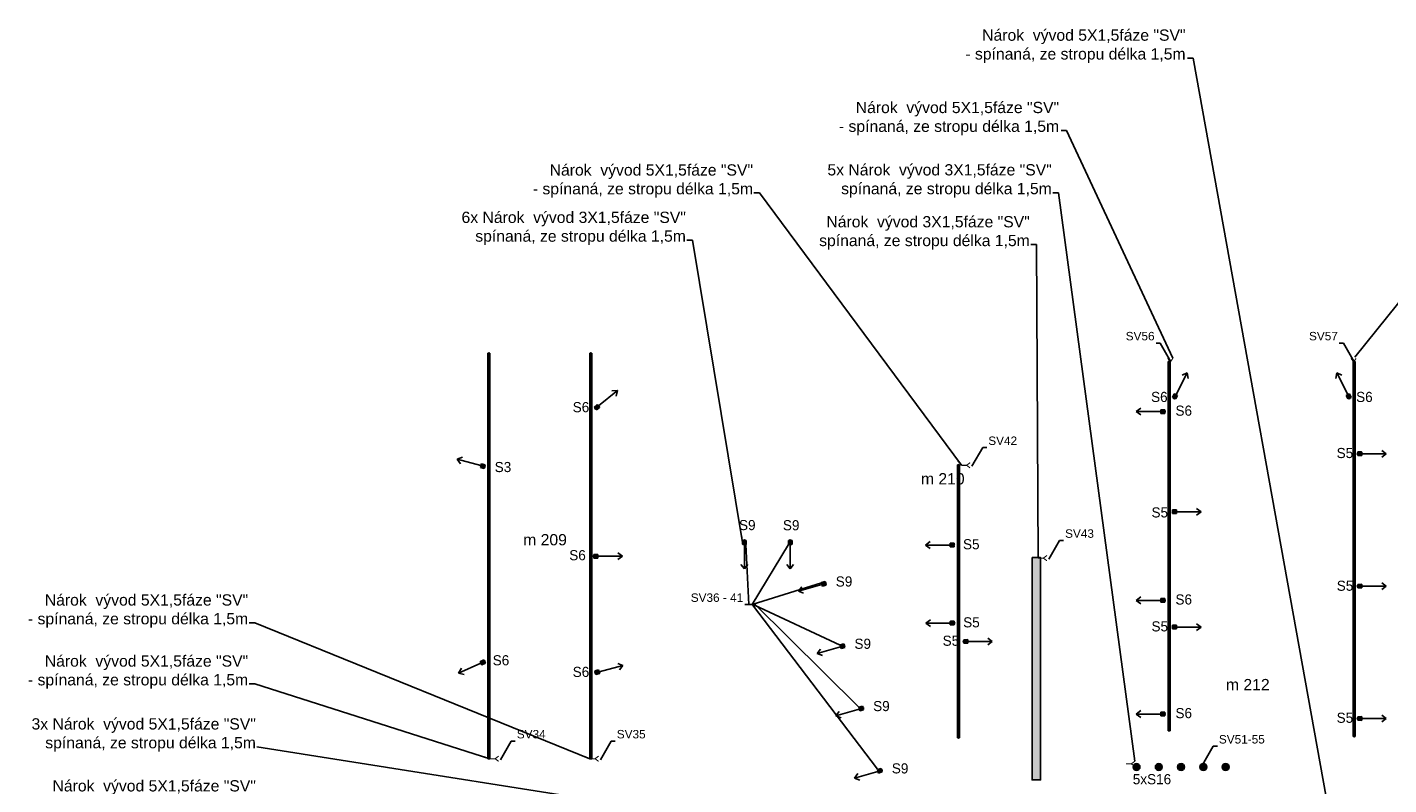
# Model space of a CAD drawing. Header units: millimetres. Extents: x 40090 to 187415, y -53271 to 40260.
# Tile 197 of 256: x 119966 to 144160, y -36408 to -22948. Entities that reach past the tile are written whole.
import ezdxf

# ---------------------------------------------------------------- set-up
doc = ezdxf.new("R2010")
doc.units = ezdxf.units.MM
for name, color, linetype in [('AVM_nároky_silnoproudu', 170, 'Continuous'), ('AVM_reproduktor', 6, 'Continuous'), ('AVM_sp_230VAC', 170, 'Continuous'), ('ERCO02_outline', 7, 'Continuous'), ('ERCO03_fill', 40, 'Continuous'), ('ERCO17_main_layer', 7, 'Continuous'), ('ERCO_describ', 10, 'Continuous')]:
    doc.layers.add(name, color=color, linetype=linetype)
doc.layers.add('ERCO05_invisible', color=5, linetype='Continuous', plot=False)
doc.layers.add('ERCO06_idc', color=7, linetype='Continuous', true_color=0xc8c800)
doc.styles.add('AVM', font='arial.ttf')
doc.styles.add('ERCO', font='txt')
doc.styles.get("Standard").update_dxf_attribs({"font": 'arial.ttf'})
doc.dimstyles.new('AVM-1_50', dxfattribs={"dimscale": 40, "dimtxt": 2.5, "dimasz": 2.5, "dimexe": 1.25, "dimexo": 0.625, "dimtad": 1, "dimdec": 0, "dimrnd": 1, "dimtxsty": 'AVM', "dimcen": 2.5, "dimclrd": 256, "dimclre": 256, "dimclrt": 256, "dimadec": 0, "dimazin": 0, "dimtfac": 1, "dimtdec": 0, "dimtmove": 0, "dimatfit": 3, "dimfxl": 0, "dimarcsym": 0})

# ---------------------------------------------------------------- blocks, each defined once
blk = doc.blocks.new('78344000-0000')
at = {"layer": 'ERCO03_fill', "ltscale": 0.2}
h = blk.add_hatch(color=256, dxfattribs=at)
h.paths.add_polyline_path([(4, -0.017), (4, 0.008), (0, 0.008), (0, -0.017)])
h.paths.add_polyline_path([(0, 0.017), (0, 0.008), (4, 0.008), (4, 0.017)])
at = {"layer": 'ERCO02_outline'}
for p, q in [((0, 0.017), (4, 0.017)), ((0, -0.017), (0, 0.017)), ((4, 0.017), (4, -0.017)), ((4, -0.017), (0, -0.017))]:
    blk.add_line(p, q, dxfattribs=at)
at = {"layer": 'ERCO02_outline', "color": 1}
blk.add_line((0, 0.008), (4, 0.008), dxfattribs=at)
at = {"layer": 'ERCO05_invisible', "ltscale": 0.2}
for p in [(0, 0), (4, 0)]:
    blk.add_point(p, dxfattribs=at)
blk = doc.blocks.new('78342000-0000')
at = {"layer": 'ERCO03_fill', "ltscale": 0.2}
h = blk.add_hatch(color=256, dxfattribs=at)
h.paths.add_polyline_path([(0, -0.017), (0, 0.017), (2, 0.017), (2, -0.017)])
edge = h.paths.add_edge_path(flags=17)
edge.add_line((0, 0.008), (2, 0.008))
at = {"layer": 'ERCO02_outline'}
for p, q in [((0, 0.017), (2, 0.017)), ((0, -0.017), (0, 0.017)), ((2, 0.017), (2, -0.017)), ((2, -0.017), (0, -0.017))]:
    blk.add_line(p, q, dxfattribs=at)
at = {"layer": 'ERCO02_outline', "color": 1}
blk.add_line((0, 0.008), (2, 0.008), dxfattribs=at)
at = {"layer": 'ERCO05_invisible', "ltscale": 0.2}
for p in [(0, 0), (2, 0)]:
    blk.add_point(p, dxfattribs=at)
blk = doc.blocks.new('LED_zapustene_micro')
at = {"layer": 'ERCO03_fill'}
blk.add_hatch(color=256, dxfattribs=at).paths.add_polyline_path([(41, 0, 1), (-41, 0, 1)])
at = {"layer": 'ERCO02_outline'}
for radius in [61, 40.6]:
    blk.add_circle((0, 0), radius, dxfattribs=at)
blk = doc.blocks.new('72322000-0000')
at = {"layer": 'ERCO03_fill', "ltscale": 0.2}
h = blk.add_hatch(color=256, dxfattribs=at)
h.paths.add_polyline_path([(-0.016, 0, 1), (0.016, 0, 1)])
h.paths.add_polyline_path([(0.005, 0, -1), (-0.005, 0, -1)], flags=16)
h.paths.add_polyline_path([(-0.005, 0, 1), (0.005, 0, 1)], flags=16)
h.paths.add_polyline_path([(0.016, 0, -0.108879), (0.015, -0.007), (0.032, -0.007), (0.033, 0.061), (-0.033, 0.061), (-0.032, -0.007), (-0.015, -0.007, -0.108879), (-0.016, 0, -1)])
h.paths.add_polyline_path([(-0.028, 0.061), (-0.028, 0.061), (-0.028, 0.061), (-0.005, 0.061), (-0.005, 0.061), (-0.005, 0.061)])
h.paths.add_polyline_path([(0.005, 0.061), (0.005, 0.061), (0.005, 0.064), (-0.005, 0.064), (-0.005, 0.061), (-0.005, 0.061), (-0.005, 0.061)])
h.paths.add_polyline_path([(0.028, 0.061), (0.028, 0.061), (0.028, 0.061), (0.005, 0.061), (0.005, 0.061), (0.005, 0.061)])
h.paths.add_polyline_path([(0.029, 0.061), (0.029, 0.064), (0.005, 0.064), (0.005, 0.061)])
h.paths.add_polyline_path([(-0.029, 0.064), (-0.029, 0.061), (-0.028, 0.061), (-0.005, 0.061), (-0.005, 0.064)])
at = {"layer": 'ERCO02_outline', "linetype": 'Continuous'}
for p, q in [((-0.033, 0.061), (0.033, 0.061)), ((-0.032, -0.007), (-0.033, 0.061)), ((-0.029, 0.064), (-0.005, 0.064)), ((-0.029, 0.061), (-0.029, 0.064)), ((-0.028, 0.061), (-0.029, 0.061)), ((-0.028, 0.061), (-0.005, 0.061)), ((-0.028, 0.061), (-0.028, 0.061)), ((-0.028, 0.061), (-0.028, 0.061)), ((-0.005, 0.061), (-0.005, 0.064)), ((-0.005, 0.064), (0.005, 0.064)), ((-0.005, 0.061), (-0.005, 0.061)), ((-0.005, 0.061), (-0.005, 0.061)), ((0.005, 0.061), (-0.005, 0.061)), ((0.005, 0.061), (0.005, 0.064)), ((0.005, 0.064), (0.029, 0.064)), ((0.005, 0.061), (0.005, 0.061)), ((0.029, 0.061), (0.005, 0.061)), ((0.028, 0.061), (0.028, 0.061)), ((0.028, 0.061), (0.028, 0.061)), ((0.029, 0.064), (0.029, 0.061)), ((0.033, 0.061), (0.032, -0.007)), ((-0.015, -0.007), (-0.032, -0.007)), ((0.032, -0.007), (0.015, -0.007))]:
    blk.add_line(p, q, dxfattribs=at)
blk.add_circle((0, 0), 0.0164, dxfattribs=at)
at = {"layer": 'ERCO05_invisible', "linetype": 'Continuous'}
blk.add_circle((0, 0), 0.005, dxfattribs=at)
at = {"layer": 'ERCO05_invisible', "ltscale": 0.2}
blk.add_point((0, 0), dxfattribs=at)
at = {"layer": 'ERCO06_idc', "linetype": 'Continuous'}
for p, q in [((0, 0.499), (-0.06, 0.418)), ((0.06, 0.418), (0, 0.499)), ((0, 0.064), (0, 0.499))]:
    blk.add_line(p, q, dxfattribs=at)
blk = doc.blocks.new('72324000-0000')
at = {"layer": 'ERCO03_fill', "ltscale": 0.2}
h = blk.add_hatch(color=256, dxfattribs=at)
h.paths.add_polyline_path([(-0.016, 0, 1), (0.016, 0, 1)])
h.paths.add_polyline_path([(0.005, 0, -1), (-0.005, 0, -1)], flags=16)
h.paths.add_polyline_path([(-0.005, 0, 1), (0.005, 0, 1)], flags=16)
h.paths.add_polyline_path([(0.016, 0, -0.108879), (0.015, -0.007), (0.032, -0.007), (0.033, 0.061), (-0.033, 0.061), (-0.032, -0.007), (-0.015, -0.007, -0.108879), (-0.016, 0, -1)])
h.paths.add_polyline_path([(-0.028, 0.061), (-0.028, 0.061), (-0.028, 0.061), (-0.005, 0.061), (-0.005, 0.061), (-0.005, 0.061)])
h.paths.add_polyline_path([(0.005, 0.061), (0.005, 0.061), (0.005, 0.064), (-0.005, 0.064), (-0.005, 0.061), (-0.005, 0.061), (-0.005, 0.061)])
h.paths.add_polyline_path([(0.028, 0.061), (0.028, 0.061), (0.028, 0.061), (0.005, 0.061), (0.005, 0.061), (0.005, 0.061)])
h.paths.add_polyline_path([(0.029, 0.061), (0.029, 0.064), (0.005, 0.064), (0.005, 0.061)])
h.paths.add_polyline_path([(-0.029, 0.064), (-0.029, 0.061), (-0.028, 0.061), (-0.005, 0.061), (-0.005, 0.064)])
at = {"layer": 'ERCO02_outline', "linetype": 'Continuous'}
for p, q in [((-0.033, 0.061), (0.033, 0.061)), ((-0.032, -0.007), (-0.033, 0.061)), ((-0.029, 0.064), (-0.005, 0.064)), ((-0.029, 0.061), (-0.029, 0.064)), ((-0.028, 0.061), (-0.029, 0.061)), ((-0.028, 0.061), (-0.005, 0.061)), ((-0.028, 0.061), (-0.028, 0.061)), ((-0.028, 0.061), (-0.028, 0.061)), ((-0.005, 0.061), (-0.005, 0.064)), ((-0.005, 0.064), (0.005, 0.064)), ((-0.005, 0.061), (-0.005, 0.061)), ((-0.005, 0.061), (-0.005, 0.061)), ((0.005, 0.061), (-0.005, 0.061)), ((0.005, 0.061), (0.005, 0.064)), ((0.005, 0.064), (0.029, 0.064)), ((0.005, 0.061), (0.005, 0.061)), ((0.029, 0.061), (0.005, 0.061)), ((0.028, 0.061), (0.028, 0.061)), ((0.028, 0.061), (0.028, 0.061)), ((0.029, 0.064), (0.029, 0.061)), ((0.033, 0.061), (0.032, -0.007)), ((-0.015, -0.007), (-0.032, -0.007)), ((0.032, -0.007), (0.015, -0.007))]:
    blk.add_line(p, q, dxfattribs=at)
blk.add_circle((0, 0), 0.0164, dxfattribs=at)
at = {"layer": 'ERCO05_invisible', "linetype": 'Continuous'}
blk.add_circle((0, 0), 0.005, dxfattribs=at)
at = {"layer": 'ERCO05_invisible', "ltscale": 0.2}
blk.add_point((0, 0), dxfattribs=at)
at = {"layer": 'ERCO06_idc', "linetype": 'Continuous'}
for p, q in [((0, 0.499), (-0.06, 0.418)), ((0.06, 0.418), (0, 0.499)), ((0, 0.064), (0, 0.499))]:
    blk.add_line(p, q, dxfattribs=at)
blk = doc.blocks.new('72314000-0000')
at = {"layer": 'ERCO03_fill', "ltscale": 0.2}
h = blk.add_hatch(color=256, dxfattribs=at)
h.paths.add_polyline_path([(-0.016, 0, 1), (0.016, 0, 1)])
h.paths.add_polyline_path([(0.005, 0, -1), (-0.005, 0, -1)], flags=16)
h.paths.add_polyline_path([(-0.005, 0, 1), (0.005, 0, 1)], flags=16)
h.paths.add_polyline_path([(0.016, 0, -0.108879), (0.015, -0.007), (0.032, -0.007), (0.033, 0.061), (-0.033, 0.061), (-0.032, -0.007), (-0.015, -0.007, -0.108879), (-0.016, 0, -1)])
h.paths.add_polyline_path([(-0.028, 0.061), (-0.028, 0.061), (-0.028, 0.061), (-0.005, 0.061), (-0.005, 0.061), (-0.005, 0.061)])
h.paths.add_polyline_path([(0.005, 0.061), (0.005, 0.061), (0.005, 0.064), (-0.005, 0.064), (-0.005, 0.061), (-0.005, 0.061), (-0.005, 0.061)])
h.paths.add_polyline_path([(0.028, 0.061), (0.028, 0.061), (0.028, 0.061), (0.005, 0.061), (0.005, 0.061), (0.005, 0.061)])
h.paths.add_polyline_path([(0.029, 0.061), (0.029, 0.064), (0.005, 0.064), (0.005, 0.061)])
h.paths.add_polyline_path([(-0.029, 0.064), (-0.029, 0.061), (-0.028, 0.061), (-0.005, 0.061), (-0.005, 0.064)])
at = {"layer": 'ERCO02_outline', "linetype": 'Continuous'}
for p, q in [((-0.033, 0.061), (0.033, 0.061)), ((-0.032, -0.007), (-0.033, 0.061)), ((-0.029, 0.064), (-0.005, 0.064)), ((-0.029, 0.061), (-0.029, 0.064)), ((-0.028, 0.061), (-0.029, 0.061)), ((-0.028, 0.061), (-0.005, 0.061)), ((-0.028, 0.061), (-0.028, 0.061)), ((-0.028, 0.061), (-0.028, 0.061)), ((-0.005, 0.061), (-0.005, 0.064)), ((-0.005, 0.064), (0.005, 0.064)), ((-0.005, 0.061), (-0.005, 0.061)), ((-0.005, 0.061), (-0.005, 0.061)), ((0.005, 0.061), (-0.005, 0.061)), ((0.005, 0.061), (0.005, 0.064)), ((0.005, 0.064), (0.029, 0.064)), ((0.005, 0.061), (0.005, 0.061)), ((0.029, 0.061), (0.005, 0.061)), ((0.028, 0.061), (0.028, 0.061)), ((0.028, 0.061), (0.028, 0.061)), ((0.029, 0.064), (0.029, 0.061)), ((0.033, 0.061), (0.032, -0.007)), ((-0.015, -0.007), (-0.032, -0.007)), ((0.032, -0.007), (0.015, -0.007))]:
    blk.add_line(p, q, dxfattribs=at)
blk.add_circle((0, 0), 0.0164, dxfattribs=at)
at = {"layer": 'ERCO05_invisible', "linetype": 'Continuous'}
blk.add_circle((0, 0), 0.005, dxfattribs=at)
at = {"layer": 'ERCO05_invisible', "ltscale": 0.2}
blk.add_point((0, 0), dxfattribs=at)
at = {"layer": 'ERCO06_idc', "linetype": 'Continuous'}
for p, q in [((0, 0.499), (-0.06, 0.418)), ((0.06, 0.418), (0, 0.499)), ((0, 0.064), (0, 0.499))]:
    blk.add_line(p, q, dxfattribs=at)
blk = doc.blocks.new('72318000-0000')
at = {"layer": 'ERCO03_fill', "ltscale": 0.2}
h = blk.add_hatch(color=256, dxfattribs=at)
h.paths.add_polyline_path([(-0.016, 0, 1), (0.016, 0, 1)])
h.paths.add_polyline_path([(0.005, 0, -1), (-0.005, 0, -1)], flags=16)
h.paths.add_polyline_path([(-0.005, 0, 1), (0.005, 0, 1)], flags=16)
h.paths.add_polyline_path([(0.016, 0, -0.108879), (0.015, -0.007), (0.032, -0.007), (0.033, 0.061), (-0.033, 0.061), (-0.032, -0.007), (-0.015, -0.007, -0.108879), (-0.016, 0, -1)])
h.paths.add_polyline_path([(-0.028, 0.061), (-0.028, 0.061), (-0.028, 0.061), (-0.005, 0.061), (-0.005, 0.061), (-0.005, 0.061)])
h.paths.add_polyline_path([(0.005, 0.061), (0.005, 0.061), (0.005, 0.064), (-0.005, 0.064), (-0.005, 0.061), (-0.005, 0.061), (-0.005, 0.061)])
h.paths.add_polyline_path([(0.028, 0.061), (0.028, 0.061), (0.028, 0.061), (0.005, 0.061), (0.005, 0.061), (0.005, 0.061)])
h.paths.add_polyline_path([(0.029, 0.061), (0.029, 0.064), (0.005, 0.064), (0.005, 0.061)])
h.paths.add_polyline_path([(-0.029, 0.064), (-0.029, 0.061), (-0.028, 0.061), (-0.005, 0.061), (-0.005, 0.064)])
at = {"layer": 'ERCO02_outline', "linetype": 'Continuous'}
for p, q in [((-0.033, 0.061), (0.033, 0.061)), ((-0.032, -0.007), (-0.033, 0.061)), ((-0.029, 0.064), (-0.005, 0.064)), ((-0.029, 0.061), (-0.029, 0.064)), ((-0.028, 0.061), (-0.029, 0.061)), ((-0.028, 0.061), (-0.005, 0.061)), ((-0.028, 0.061), (-0.028, 0.061)), ((-0.028, 0.061), (-0.028, 0.061)), ((-0.005, 0.061), (-0.005, 0.064)), ((-0.005, 0.064), (0.005, 0.064)), ((-0.005, 0.061), (-0.005, 0.061)), ((-0.005, 0.061), (-0.005, 0.061)), ((0.005, 0.061), (-0.005, 0.061)), ((0.005, 0.061), (0.005, 0.064)), ((0.005, 0.064), (0.029, 0.064)), ((0.005, 0.061), (0.005, 0.061)), ((0.029, 0.061), (0.005, 0.061)), ((0.028, 0.061), (0.028, 0.061)), ((0.028, 0.061), (0.028, 0.061)), ((0.029, 0.064), (0.029, 0.061)), ((0.033, 0.061), (0.032, -0.007)), ((-0.015, -0.007), (-0.032, -0.007)), ((0.032, -0.007), (0.015, -0.007))]:
    blk.add_line(p, q, dxfattribs=at)
blk.add_circle((0, 0), 0.0164, dxfattribs=at)
at = {"layer": 'ERCO05_invisible', "linetype": 'Continuous'}
blk.add_circle((0, 0), 0.005, dxfattribs=at)
at = {"layer": 'ERCO05_invisible', "ltscale": 0.2}
blk.add_point((0, 0), dxfattribs=at)
at = {"layer": 'ERCO06_idc', "linetype": 'Continuous'}
for p, q in [((0, 0.499), (-0.06, 0.418)), ((0.06, 0.418), (0, 0.499)), ((0, 0.064), (0, 0.499))]:
    blk.add_line(p, q, dxfattribs=at)
blk = doc.blocks.new('Vývod')
at = {"const_width": 19.45}
for points in [[(0, 93.36), (-46.68, 155.6)], [(0, 93.36), (46.68, 155.6)], [(0, 0), (0, 93.36)]]:
    blk.add_lwpolyline(points, dxfattribs=at)

msp = doc.modelspace()

# ---------------------------------------------------------------- hatches: boundary and pattern name
at = {"layer": 'ERCO03_fill'}
msp.add_hatch(color=256, dxfattribs=at).paths.add_polyline_path([(137821.4, -32370.2), (137821.4, -36321.3), (137971.4, -36321.3), (137971.4, -32370.2)])

# ---------------------------------------------------------------- linework, layer by layer
at = {"layer": 'ERCO02_outline'}
msp.add_lwpolyline([(137821.4, -32370.2), (137821.4, -36321.3), (137971.4, -36321.3), (137971.4, -32370.2)], close=True, dxfattribs=at)

# ---------------------------------------------------------------- block references
at = {"layer": 'AVM_nároky_silnoproudu'}
for p in [(140278, -28985.9), (143534.6, -28985.9)]:
    msp.add_blockref('Vývod', p, dxfattribs=at)
at = {"layer": 'AVM_nároky_silnoproudu', "rotation": 270}
for p in [(136564.6, -30731.4), (137929.9, -32380.9), (128186.5, -35945.1), (129963.4, -35945.1), (139491.8, -36035.9)]:
    msp.add_blockref('Vývod', p, dxfattribs=at)
at = {"layer": 'ERCO02_outline'}
for p in [(139677.7, -36092.1), (140073.5, -36092.1), (140469.6, -36092.1), (140865.4, -36092.1), (141261.3, -36092.1)]:
    msp.add_blockref('LED_zapustene_micro', p, dxfattribs=at)
at = {"layer": 'ERCO17_main_layer'}
for name, p, xscale, yscale, zscale, rotation in [('78344000-0000', (128169.8, -28736.9), 1000, 1000, 1000, 270), ('78344000-0000', (129980.2, -28736.9), 1000, 1000, 1000, 270), ('78344000-0000', (140257.2, -28887.2), -1000, 1000, 1000, 90), ('78344000-0000', (143547.4, -28887.2), 1000, 1000, 1000, 270), ('72324000-0000', (140351.5, -29532.7), 1000, 1000, 1000, 333.2246230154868), ('72324000-0000', (143459.3, -29532.7), -1000, 999.9999999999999, 999.9999999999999, 26.77537698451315), ('72324000-0000', (130067.4, -29717.6), 1000, 1000, 1000, 308.7351343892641), ('72324000-0000', (140173.1, -29776.4), 1000, 1000, 1000, 90), ('72322000-0000', (143616.6, -30526.4), 999.9999999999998, 999.9999999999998, 999.9999999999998, 270), ('72318000-0000', (128086.7, -30752.9), 1000, 1000, 1000, 75.00000000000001), ('78342000-0000', (136514.3, -30720.8), 1000, 1000, 1000, 270), ('78344000-0000', (140257.2, -31448.8), -1000, 1000, 1000, 90), ('78344000-0000', (136514.3, -31573.9), 1000, 1000, 1000, 270), ('72322000-0000', (140326.5, -31557.5), -999.9999999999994, 999.9999999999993, 1000, 270), ('78344000-0000', (143547.4, -31552.7), 1000, 1000, 1000, 270), ('78344000-0000', (128169.8, -31945.1), 1000, 1000, 1000, 270), ('78344000-0000', (129980.2, -31945.1), 1000, 1000, 1000, 270), ('72314000-0000', (132709.1, -32074.8), 1000.000000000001, 1000.000000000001, 1000.000000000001, 180), ('72314000-0000', (133523.9, -32074.8), 1000.000000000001, 1000.000000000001, 1000.000000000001, 180), ('72322000-0000', (136428.6, -32147.7), 999.9999999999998, 999.9999999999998, 999.9999999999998, 90), ('72324000-0000', (130042.5, -32347.7), 999.9999999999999, 999.9999999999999, 999.9999999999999, 270), ('72314000-0000', (134147.6, -32830.7), 1000, 1000, 1000, 106.1404108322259), ('72322000-0000', (143616.6, -32878.6), 999.9999999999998, 999.9999999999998, 999.9999999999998, 270), ('72324000-0000', (140173.1, -33131.1), 1000, 1000, 1000, 90), ('72322000-0000', (136431.8, -33535.3), 999.9999999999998, 999.9999999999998, 999.9999999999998, 90), ('72322000-0000', (140326.5, -33606.6), 999.9999999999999, 999.9999999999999, 999.9999999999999, 270), ('72322000-0000', (136615.5, -33861.8), 999.9999999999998, 999.9999999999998, 999.9999999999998, 270), ('72314000-0000', (134479.7, -33937.7), 1000, 1000, 1000, 106.1404108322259), ('72324000-0000', (128086.6, -34219.7), 1000, 1000, 1000, 114.3467854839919), ('72324000-0000', (130068.9, -34414.6), 1000, 1000, 1000, 284.4763570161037), ('72314000-0000', (134811.8, -35044.7), 1000, 1000, 1000, 106.1404108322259), ('72324000-0000', (140173.1, -35150.6), 1000, 1000, 1000, 90), ('72322000-0000', (143616.6, -35230.7), 999.9999999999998, 999.9999999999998, 999.9999999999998, 270), ('72314000-0000', (135143.9, -36151.7), 1000, 1000, 1000, 106.1404108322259)]:
    msp.add_blockref(name, p, dxfattribs=dict(at, xscale=xscale, yscale=yscale, zscale=zscale, rotation=rotation))

# ---------------------------------------------------------------- texts
at = {"char_height": 200, "width": 1361.318, "attachment_point": 7}
for s, insert in [('{\\C7;m 210}', (135846.6, -31073.6)), ('{\\C7;m 209}', (128778.8, -32156.6)), ('{\\C7;m 212}', (141266.8, -34727.8))]:
    msp.add_mtext(s, dxfattribs=dict(at, insert=insert))
at = {"layer": 'AVM_reproduktor', "char_height": 150, "width": 1361.318}
for s, insert, attachment_point in [('SV56', (139998.5, -28513.7), 9), ('SV57', (143255.1, -28513.7), 9), ('SV42', (137043.2, -30372.3), 7), ('SV43', (138408.5, -32021.7), 7), ('SV36 - 41', (132688.3, -33160.2), 9), ('SV34', (128665.2, -35586), 7), ('SV35', (130442, -35586), 7), ('SV51-55', (141141.7, -35676.8), 7)]:
    msp.add_mtext(s, dxfattribs=dict(at, insert=insert, attachment_point=attachment_point))
at = {"layer": 'AVM_sp_230VAC', "char_height": 200, "attachment_point": 9, "style": 'AVM'}
for s, insert in [('Nárok  vývod 5X1,5fáze "SV" \\P- spínaná, ze stropu délka 1,5m', (140549.2, -23581.9)), ('Nárok  vývod 5X1,5fáze "SV" \\P- spínaná, ze stropu délka 1,5m', (138302.5, -24867.5)), ('Nárok  vývod 5X1,5fáze "SV" \\P- spínaná, ze stropu délka 1,5m', (132863.3, -25977.5)), ('5x Nárok  vývod 3X1,5fáze "SV" \\Pspínaná, ze stropu délka 1,5m', (138172.1, -25974.9)), ('6x Nárok  vývod 3X1,5fáze "SV" \\Pspínaná, ze stropu délka 1,5m', (131670.1, -26819.2)), ('Nárok  vývod 3X1,5fáze "SV" \\Pspínaná, ze stropu délka 1,5m', (137781, -26897.7)), ('Nárok  vývod 5X1,5fáze "SV" \\P- spínaná, ze stropu délka 1,5m', (123891.8, -33617.6)), ('Nárok  vývod 5X1,5fáze "SV" \\P- spínaná, ze stropu délka 1,5m', (123891.8, -34702.5)), ('3x Nárok  vývod 5X1,5fáze "SV" \\Pspínaná, ze stropu délka 1,5m', (124029, -35819.9)), ('Nárok  vývod 5X1,5fáze "SV" \\P- spínaná, ze stropu délka 1,5m', (124029, -36920.2))]:
    msp.add_mtext(s, dxfattribs=dict(at, insert=insert))
at = {"layer": 'ERCO_describ', "char_height": 180, "width": 11220.782, "style": 'ERCO'}
for s, insert, attachment_point in [('\\fRotis SemiSans|b0|i0;S6', (139936.3, -29426.7), 1), ('\\fRotis SemiSans|b0|i0;S6', (143874.4, -29426.7), 3), ('\\fRotis SemiSans|b0|i0;S6', (129658.6, -29608.4), 1), ('\\fRotis SemiSans|b0|i0;S6', (140369.5, -29670.5), 1), ('\\fRotis SemiSans|b0|i0;S5', (143233.8, -30423), 1), ('\\fRotis SemiSans|b0|i0;S3', (128272.3, -30672.4), 1), ('\\fRotis SemiSans|b0|i0;S5', (139943.7, -31660.9), 7), ('\\fRotis SemiSans|b0|i0;S9', (132613.6, -31703.3), 1), ('\\fRotis SemiSans|b0|i0;S9', (133393.6, -31706.4), 1), ('\\fRotis SemiSans|b0|i0;S5', (136594, -32044.2), 1), ('\\fRotis SemiSans|b0|i0;S6', (129597, -32238.6), 1), ('\\fRotis SemiSans|b0|i0;S9', (134333, -32705.5), 1), ('\\fRotis SemiSans|b0|i0;S5', (143235.9, -32781.4), 1), ('\\fRotis SemiSans|b0|i0;S6', (140369.5, -33025.2), 1), ('\\fRotis SemiSans|b0|i0;S5', (136597.2, -33431.8), 1), ('\\fRotis SemiSans|b0|i0;S5', (139943.7, -33503.1), 1), ('\\fRotis SemiSans|b0|i0;S9', (134665.1, -33812.4), 1), ('\\fRotis SemiSans|b0|i0;S5', (136232.7, -33758.3), 1), ('\\fRotis SemiSans|b0|i0;S6', (128237, -34105.8), 1), ('\\fRotis SemiSans|b0|i0;S6', (129658.6, -34312.2), 1), ('\\fRotis SemiSans|b0|i0;S9', (134997.2, -34919.4), 1), ('\\fRotis SemiSans|b0|i0;S6', (140369.5, -35044.6), 1), ('\\fRotis SemiSans|b0|i0;S5', (143233.8, -35127.3), 1), ('\\fRotis SemiSans|b0|i0;S9', (135329.3, -36026.4), 1), ('\\fRotis SemiSans|b0|i0;5xS16', (139611.1, -36218.7), 1)]:
    msp.add_mtext(s, dxfattribs=dict(at, insert=insert, attachment_point=attachment_point))

# ---------------------------------------------------------------- leaders
at = {"layer": 'AVM_reproduktor', "annotation_type": 0, "has_hookline": 1}
for points, hookline_direction, text_width in [([(140288.3, -28890.7), (140097.9, -28559.2), (140024.8, -28559.2)], 1, 493.6), ([(143544.9, -28890.7), (143354.5, -28559.2), (143281.4, -28559.2)], 1, 493.7), ([(136753.4, -30749.3), (136943.8, -30417.9), (137016.9, -30417.9)], 0, 492.2), ([(132738, -32138.9), (132787.7, -33205.8), (132714.6, -33205.8)], 1, 884), ([(133495, -32138.9), (132847.7, -33205.8), (132787.7, -33205.8)], 1, 884), ([(138118.7, -32398.8), (138309.1, -32067.3), (138382.2, -32067.3)], 0, 493.7), ([(134078, -32820.7), (132847.7, -33205.8), (132751.2, -33205.8)], 1, 884), ([(135074, -36128), (132851.5, -33210.5), (132787.7, -33205.8)], 1, 884), ([(134738.3, -35021), (132887.3, -33193.4), (132799.5, -33205.8)], 1, 884), ([(134410.1, -33927.7), (132887.3, -33213.8), (132799.5, -33205.8)], 1, 884), ([(128375.4, -35963), (128565.7, -35631.5), (128638.9, -35631.5)], 0, 493.1), ([(130152.2, -35963), (130342.6, -35631.5), (130415.8, -35631.5)], 0, 494.8), ([(140851.9, -36053.8), (141042.3, -35722.3), (141115.4, -35722.3)], 0, 797.7)]:
    msp.add_leader(points, dimstyle='AVM-1_50', override={"dimasz": 1.5, "dimgap": 0.625, "dimtad": 0, "dimclrd": 6}, dxfattribs=dict(at, hookline_direction=hookline_direction, text_width=text_width))
at = {"layer": 'AVM_sp_230VAC', "annotation_type": 0, "has_hookline": 1}
for points, hookline_direction, text_width in [([(143208.1, -37515.5), (140682.5, -23494.9), (140582.5, -23494.9)], 1, 3886.9), ([(140324.7, -28830.3), (138435.7, -24780.6), (138335.7, -24780.6)], 1, 3886.9), ([(143555.4, -28810.8), (146162.6, -25563.7), (146262.6, -25563.7)], 0, 3886.9), ([(139647.4, -35989.2), (138288.8, -25887.9), (138188.8, -25887.9)], 1, 3963), ([(136564.6, -30731.4), (132980.1, -25890.5), (132880.1, -25890.5)], 1, 3886.9), ([(132676.6, -32101.6), (131786.8, -26732.2), (131686.8, -26732.2)], 1, 3964.1), ([(137929.9, -32380.9), (137897.7, -26810.7), (137797.7, -26810.7)], 1, 3716.5), ([(129963.4, -35945.1), (124008.6, -33530.7), (123908.6, -33530.7)], 1, 3886.9), ([(128186.5, -35945.1), (124008.6, -34615.6), (123908.6, -34615.6)], 1, 3886.9), ([(134743.6, -37421.1), (124045.7, -35732.9)], 1, 3962.9)]:
    msp.add_leader(points, dimstyle='AVM-1_50', override={"dimgap": 0.625, "dimtad": 0}, dxfattribs=dict(at, hookline_direction=hookline_direction, text_width=text_width))

doc.saveas('drawing.dxf')
